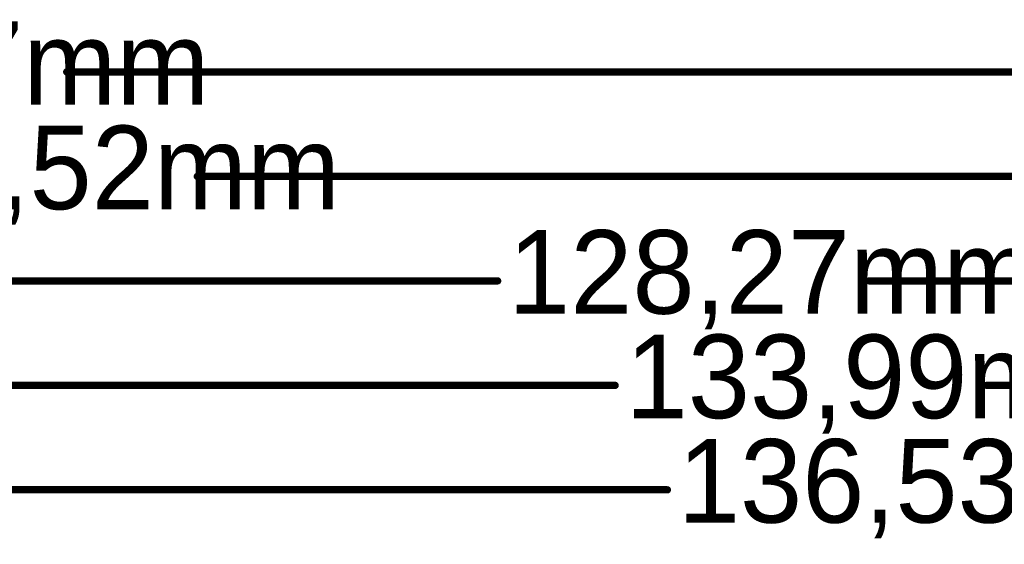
# Model space of a CAD drawing. Header units: millimetres. Extents: x 0 to 154, y -22 to 67.
# Tile 28 of 116: x 48 to 72, y -22 to -9. Entities that reach past the tile are written whole.
import ezdxf

# ---------------------------------------------------------------- set-up
doc = ezdxf.new("R2010")
doc.units = ezdxf.units.MM
doc.layers.add('Mechanical3', color=76, linetype='Continuous')

msp = doc.modelspace()

# ---------------------------------------------------------------- linework, layer by layer
at = {"layer": 'Mechanical3', "const_width": 0.178}
for points in [[(48.886, -10.16), (90.17, -10.16)], [(52.061, -12.7), (96.52, -12.7)], [(0, -15.24), (59.364, -15.24)], [(68.398, -15.24), (128.27, -15.24)], [(0, -17.78), (62.221, -17.78)], [(71.256, -17.78), (133.985, -17.78)], [(0, -20.32), (63.491, -20.32)]]:
    msp.add_lwpolyline(points, dxfattribs=at)
at = {"layer": 'Mechanical3', "const_width": 0.0889}
for points in [[(48.842, -10.16, 1), (48.931, -10.16, 1)], [(52.017, -12.7, 1), (52.106, -12.7, 1)], [(59.319, -15.24, 1), (59.408, -15.24, 1)], [(68.354, -15.24, 1), (68.443, -15.24, 1)], [(62.177, -17.78, 1), (62.265, -17.78, 1)], [(71.212, -17.78, 1), (71.3, -17.78, 1)], [(63.447, -20.32, 1), (63.535, -20.32, 1)]]:
    msp.add_lwpolyline(points, format="xyb", close=True, dxfattribs=at)

# ---------------------------------------------------------------- texts
at = {"layer": 'Mechanical3'}
for s, p in [('90,17mm', (41.03, -10.958)), ('96,52mm', (44.205, -13.498)), ('128,27mm', (59.618, -16.038)), ('133,99mm', (62.475, -18.578)), ('136,53mm', (63.745, -21.118))]:
    msp.add_text(s, height=2.032, dxfattribs=at).set_placement(p)

doc.saveas('drawing.dxf')
